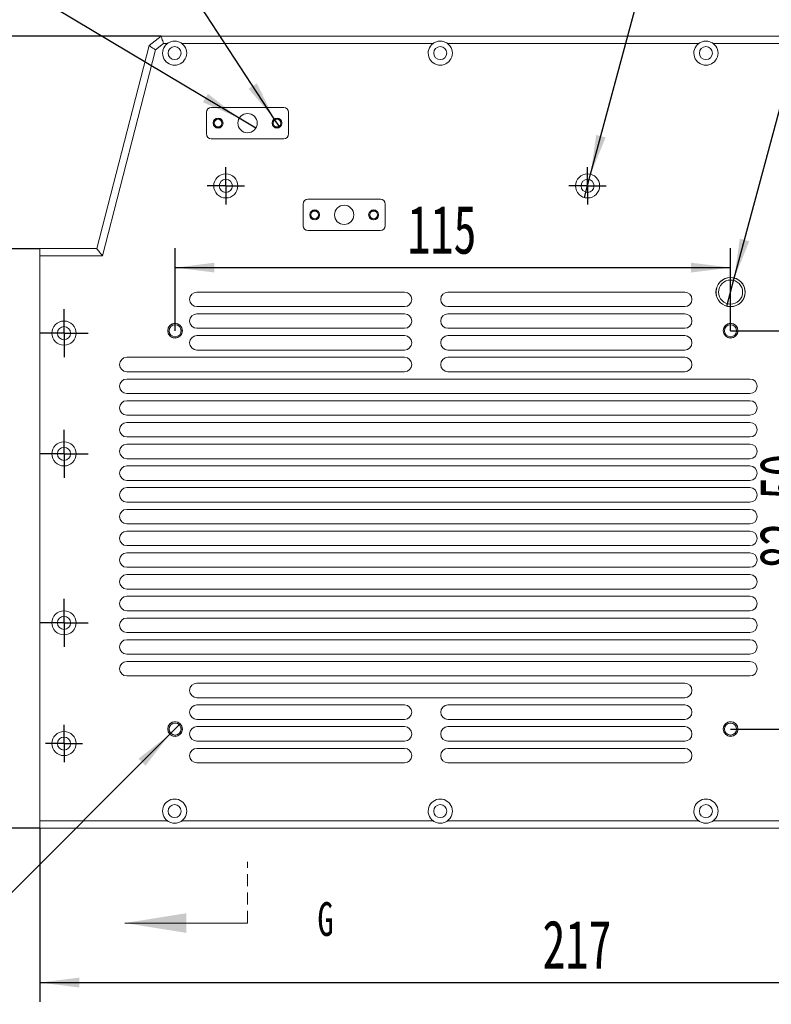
# Model space of a CAD drawing. Header units: millimetres. Extents: x -8 to 916, y -4 to 297.
# Tile 3 of 7: x 104 to 182, y 126 to 228. Entities that reach past the tile are written whole.
import ezdxf

# ---------------------------------------------------------------- set-up
doc = ezdxf.new("R2010")
doc.units = ezdxf.units.MM
doc.linetypes.add('HIDDEN', pattern=[1.905, 1.27, -0.635])
doc.layers.add('10', color=7, linetype='Continuous')
doc.styles.add('SLDTEXTSTYLE0', font='TXT', dxfattribs={"width": 0.7, "bigfont": 'bigfont'})
doc.styles.add('SLDTEXTSTYLE1', font='TXT', dxfattribs={"width": 0.7})
doc.styles.add('SLDTEXTSTYLE4', font='TXT', dxfattribs={"width": 0.633333})
doc.styles.add('SLDTEXTSTYLE5', font='TXT', dxfattribs={"width": 0.642857})
doc.styles.add('SLDTEXTSTYLE6', font='TXT', dxfattribs={"width": 0.616667})
doc.dimstyles.new('SLDDIMSTYLE0', dxfattribs={"dimtxt": 5, "dimasz": 4.08, "dimexe": 0, "dimexo": 0.0625, "dimgap": 1.25, "dimtad": 2, "dimlfac": 2, "dimrnd": 1e-09, "dimzin": 12, "dimdsep": 46, "dimtxsty": 'SLDTEXTSTYLE1', "dimsah": 1, "dimcen": 0.09, "dimadec": 0, "dimazin": 3, "dimtfac": 1, "dimtofl": 0, "dimtmove": 0, "dimatfit": 3, "dimfxl": 0, "dimfrac": 2, "dimtolj": 1, "dimtzin": 12, "dimarcsym": 0})
doc.dimstyles.new('SLDDIMSTYLE1', dxfattribs={"dimtxt": 5, "dimasz": 4.08, "dimexe": 0, "dimexo": 0.0625, "dimgap": 1.25, "dimtad": 2, "dimlfac": 2, "dimrnd": 1e-09, "dimzin": 4, "dimdsep": 46, "dimtxsty": 'SLDTEXTSTYLE1', "dimsah": 1, "dimcen": 0.09, "dimadec": 0, "dimazin": 1, "dimtfac": 1, "dimtofl": 0, "dimtmove": 0, "dimatfit": 3, "dimfxl": 0, "dimfrac": 2, "dimtolj": 1, "dimtzin": 12, "dimarcsym": 0})
doc.dimstyles.new('SLDDIMSTYLE2', dxfattribs={"dimtxt": 5, "dimasz": 4.08, "dimexe": 0, "dimexo": 0.0625, "dimgap": 1.25, "dimtad": 0, "dimtih": 1, "dimtoh": 1, "dimlfac": 2, "dimrnd": 1e-09, "dimzin": 4, "dimdsep": 46, "dimtxsty": 'SLDTEXTSTYLE1', "dimblk1": 'NONE', "dimsah": 1, "dimcen": 0, "dimadec": 0, "dimazin": 1, "dimtfac": 1, "dimtmove": 0, "dimatfit": 3, "dimldrblk": 'NONE', "dimfxl": 0, "dimfrac": 2, "dimtolj": 1, "dimtzin": 12, "dimarcsym": 0})
doc.dimstyles.new('SLDDIMSTYLE5', dxfattribs={"dimtxt": 5, "dimasz": 4.08, "dimexe": 0, "dimexo": 0.0625, "dimgap": 1.25, "dimtad": 0, "dimtih": 1, "dimtoh": 1, "dimdec": 6, "dimlfac": 2, "dimrnd": 1e-09, "dimzin": 12, "dimdsep": 46, "dimtxsty": 'SLDTEXTSTYLE1', "dimblk1": 'NONE', "dimsah": 1, "dimcen": 0, "dimadec": 0, "dimazin": 3, "dimtfac": 1, "dimtmove": 0, "dimatfit": 3, "dimldrblk": 'NONE', "dimfxl": 0, "dimfrac": 2, "dimtolj": 1, "dimtzin": 12, "dimarcsym": 0})
doc.dimstyles.new('SLDDIMSTYLE6', dxfattribs={"dimtxt": 5, "dimasz": 4.08, "dimexe": 0, "dimexo": 0.0625, "dimgap": 1.25, "dimtad": 0, "dimtih": 1, "dimtoh": 1, "dimlfac": 2, "dimrnd": 1e-09, "dimzin": 12, "dimdsep": 46, "dimtxsty": 'SLDTEXTSTYLE1', "dimblk1": 'NONE', "dimsah": 1, "dimcen": 0, "dimadec": 0, "dimazin": 3, "dimtfac": 1, "dimtmove": 0, "dimatfit": 3, "dimldrblk": 'NONE', "dimfxl": 0, "dimfrac": 2, "dimtolj": 1, "dimtzin": 12, "dimarcsym": 0})

# ---------------------------------------------------------------- blocks, each defined once
blk = doc.blocks.new('_D')
at = {"layer": '10'}
for p, q in [((120.48, 195.55), (120.48, 204.09)), ((177.98, 195.55), (177.98, 204.09)), ((120.48, 202.09), (177.98, 202.09))]:
    blk.add_line(p, q, dxfattribs=at)
for points in [[(120.48, 202.09), (124.56, 201.58), (124.56, 202.6)], [(177.98, 202.09), (173.9, 202.6), (173.9, 201.58)]]:
    blk.add_solid(points, dxfattribs=at)
at = {"layer": '10', "insert": (144.54, 208.53), "char_height": 5, "attachment_point": 1, "style": 'SLDTEXTSTYLE1'}
blk.add_mtext('115', dxfattribs=at)
blk = doc.blocks.new('_D_1')
at = {"layer": '10'}
for p, q in [((177.98, 195.55), (189.41, 195.55)), ((187.41, 154.3), (187.41, 195.55)), ((177.98, 154.3), (189.41, 154.3))]:
    blk.add_line(p, q, dxfattribs=at)
for points in [[(187.41, 195.55), (186.9, 191.47), (187.92, 191.47)], [(187.41, 154.3), (187.92, 158.38), (186.9, 158.38)]]:
    blk.add_solid(points, dxfattribs=at)
at = {"layer": '10', "insert": (180.97, 170.91), "char_height": 5, "attachment_point": 1, "rotation": 90, "style": 'SLDTEXTSTYLE1'}
blk.add_mtext('82.50', dxfattribs=at)
blk = doc.blocks.new('SW_SYMBOL_HOLE_DEPTH')
at = {"layer": '10', "color": 0}
for p, q in [((0, 875), (800, 875)), ((400, 875), (400, 75)), ((100, 555), (400, 75)), ((700, 555), (400, 75))]:
    blk.add_line(p, q, dxfattribs=at)
blk = doc.blocks.new('SW_SYMBOL_HOLE_SINK')
at = {"layer": '10', "color": 0}
for p, q in [((0, 875), (800, 75)), ((800, 75), (1600, 875))]:
    blk.add_line(p, q, dxfattribs=at)
blk = doc.blocks.new('_D_6')
at = {"layer": '10'}
for p, q in [((178.37, 201.01), (192.98, 255.51)), ((192.98, 255.51), (250.35, 255.51)), ((177.59, 198.09), (178.37, 201.01))]:
    blk.add_line(p, q, dxfattribs=at)
blk.add_solid([(178.37, 201.01), (179.92, 204.82), (178.94, 205.09)], dxfattribs=at)
at = {"layer": '10', "xscale": 0.006445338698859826, "yscale": 0.006445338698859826, "zscale": 0.006445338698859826}
for name, p in [('SW_SYMBOL_HOLE_DEPTH', (226.75, 255.91)), ('SW_SYMBOL_HOLE_DEPTH', (222.61, 249.39)), ('SW_SYMBOL_HOLE_SINK', (194.56, 242.87))]:
    blk.add_blockref(name, p, dxfattribs=at)
at = {"layer": '10', "char_height": 5, "attachment_point": 1}
for s, insert, style in [('M6 - 6H', (207.89, 261.61), 'SLDTEXTSTYLE5'), ('12', (234.19, 261.61), 'SLDTEXTSTYLE1'), ('%%c', (210.16, 255.11), 'SLDTEXTSTYLE1'), ('5', (217.91, 255.09), 'SLDTEXTSTYLE1'), ('15', (230.05, 255.09), 'SLDTEXTSTYLE1'), ('%%c', (205.08, 248.59), 'SLDTEXTSTYLE1'), ('6.05 X 90\\M+1818B, \\M+18BDF\\M+1925B', (212.83, 248.57), 'SLDTEXTSTYLE0')]:
    blk.add_mtext(s, dxfattribs=dict(at, insert=insert, style=style))
blk = doc.blocks.new('_NONE')
blk = doc.blocks.new('_D_7')
at = {"layer": '10'}
for p, q in [((121.02, 154.84), (119.94, 153.76)), ((119.94, 153.76), (94.66, 128.48)), ((94.66, 128.48), (37.28, 128.48))]:
    blk.add_line(p, q, dxfattribs=at)
blk.add_solid([(119.94, 153.76), (116.7, 151.24), (117.42, 150.52)], dxfattribs=at)
at = {"layer": '10', "xscale": 0.006445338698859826, "yscale": 0.006445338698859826, "zscale": 0.006445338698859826}
for name, p in [('SW_SYMBOL_HOLE_DEPTH', (74.96, 128.89)), ('SW_SYMBOL_HOLE_DEPTH', (66.43, 122.37)), ('SW_SYMBOL_HOLE_SINK', (37.28, 115.85))]:
    blk.add_blockref(name, p, dxfattribs=at)
at = {"layer": '10', "char_height": 5, "attachment_point": 1}
for s, insert, style in [('4 x  M3 - 6H', (45.46, 134.59), 'SLDTEXTSTYLE6'), ('6', (82.4, 134.59), 'SLDTEXTSTYLE1'), ('%%c', (47.41, 128.09), 'SLDTEXTSTYLE1'), ('2.50', (55.16, 128.07), 'SLDTEXTSTYLE1'), ('4.70', (73.88, 128.07), 'SLDTEXTSTYLE1'), ('%%c', (47.8, 121.57), 'SLDTEXTSTYLE1'), ('3.05 X 90\\M+1818B, \\M+18BDF\\M+1925B', (55.56, 121.55), 'SLDTEXTSTYLE0')]:
    blk.add_mtext(s, dxfattribs=dict(at, insert=insert, style=style))
blk = doc.blocks.new('_D_8')
at = {"layer": '10'}
for p, q in [((214.98, 146.36), (214.98, 126.05)), ((106.48, 144.05), (106.48, 126.05)), ((106.48, 128.05), (214.98, 128.05))]:
    blk.add_line(p, q, dxfattribs=at)
for points in [[(106.48, 128.05), (110.56, 127.54), (110.56, 128.56)], [(214.98, 128.05), (210.9, 128.56), (210.9, 127.54)]]:
    blk.add_solid(points, dxfattribs=at)
at = {"layer": '10', "insert": (158.51, 134.5), "char_height": 5, "attachment_point": 1, "style": 'SLDTEXTSTYLE1'}
blk.add_mtext('217', dxfattribs=at)
blk = doc.blocks.new('_D_9')
at = {"layer": '10'}
for p, q in [((119.03, 226.05), (76.48, 226.05)), ((78.48, 226.05), (78.48, 144.05)), ((106.48, 144.05), (76.48, 144.05))]:
    blk.add_line(p, q, dxfattribs=at)
for points in [[(78.48, 226.05), (77.97, 221.97), (78.99, 221.97)], [(78.48, 144.05), (78.99, 148.13), (77.97, 148.13)]]:
    blk.add_solid(points, dxfattribs=at)
at = {"layer": '10', "insert": (72.04, 182.46), "char_height": 5, "attachment_point": 1, "rotation": 90, "style": 'SLDTEXTSTYLE1'}
blk.add_mtext('164', dxfattribs=at)
blk = doc.blocks.new('_D_10')
at = {"layer": '10'}
for p, q in [((106.48, 204.05), (88.48, 204.05)), ((90.48, 144.05), (90.48, 204.05)), ((106.48, 144.05), (88.48, 144.05))]:
    blk.add_line(p, q, dxfattribs=at)
for points in [[(90.48, 204.05), (89.97, 199.97), (90.99, 199.97)], [(90.48, 144.05), (90.99, 148.13), (89.97, 148.13)]]:
    blk.add_solid(points, dxfattribs=at)
at = {"layer": '10', "insert": (84.04, 173.09), "char_height": 5, "attachment_point": 1, "rotation": 90, "style": 'SLDTEXTSTYLE1'}
blk.add_mtext('120', dxfattribs=at)
blk = doc.blocks.new('_D_11')
at = {"layer": '10'}
for p, q in [((102.63, 260.53), (45.25, 260.53)), ((130.75, 217.48), (102.63, 260.53)), ((131.31, 216.62), (130.75, 217.48))]:
    blk.add_line(p, q, dxfattribs=at)
blk.add_solid([(130.75, 217.48), (128.95, 221.17), (128.09, 220.62)], dxfattribs=at)
at = {"layer": '10', "xscale": 0.006445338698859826, "yscale": 0.006445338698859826, "zscale": 0.006445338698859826}
for name, p in [('SW_SYMBOL_HOLE_DEPTH', (82.92, 260.94)), ('SW_SYMBOL_HOLE_DEPTH', (77.69, 254.42)), ('SW_SYMBOL_HOLE_SINK', (45.25, 247.9))]:
    blk.add_blockref(name, p, dxfattribs=at)
at = {"layer": '10', "char_height": 5, "attachment_point": 1}
for s, insert, style in [('4 x  M2 - 6H', (53.43, 266.64), 'SLDTEXTSTYLE6'), ('4', (90.37, 266.64), 'SLDTEXTSTYLE1'), ('%%c', (58.67, 260.14), 'SLDTEXTSTYLE1'), ('1.60', (66.42, 260.12), 'SLDTEXTSTYLE1'), ('6', (85.13, 260.12), 'SLDTEXTSTYLE1'), ('2.05 X 90\\M+1818B, \\M+18BDF\\M+1925B', (63.53, 253.6), 'SLDTEXTSTYLE0'), ('%%c', (55.77, 253.62), 'SLDTEXTSTYLE1')]:
    blk.add_mtext(s, dxfattribs=dict(at, insert=insert, style=style))
blk = doc.blocks.new('_D_12')
at = {"layer": '10'}
for p, q in [((97.97, 234.99), (70.81, 234.99)), ((127.12, 217.56), (97.97, 234.99)), ((128.84, 216.54), (127.12, 217.56))]:
    blk.add_line(p, q, dxfattribs=at)
blk.add_solid([(127.12, 217.56), (123.88, 220.09), (123.36, 219.22)], dxfattribs=at)
at = {"layer": '10', "char_height": 5, "attachment_point": 1}
for s, insert, style in [('2×', (70.81, 239.87), 'SLDTEXTSTYLE1'), ('%%c', (77.38, 239.89), 'SLDTEXTSTYLE1'), ('4', (83.26, 239.87), 'SLDTEXTSTYLE1'), ('贯\\M+190FA', (87.33, 239.87), 'SLDTEXTSTYLE0')]:
    blk.add_mtext(s, dxfattribs=dict(at, insert=insert, style=style))
blk = doc.blocks.new('SW_SYMBOL_HOLE_SPOT')
at = {"layer": '10', "color": 0}
for p, q in [((0, 875), (0, 75)), ((1600, 75), (1600, 875)), ((0, 75), (1600, 75))]:
    blk.add_line(p, q, dxfattribs=at)
blk = doc.blocks.new('_D_13')
at = {"layer": '10'}
for p, q in [((175.18, 255.33), (128.33, 255.33)), ((163.5, 211.76), (175.18, 255.33)), ((162.86, 209.34), (163.5, 211.76))]:
    blk.add_line(p, q, dxfattribs=at)
blk.add_solid([(163.5, 211.76), (165.05, 215.57), (164.07, 215.83)], dxfattribs=at)
at = {"layer": '10', "xscale": 0.006445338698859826, "yscale": 0.006445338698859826, "zscale": 0.006445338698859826}
for name, p in [('SW_SYMBOL_HOLE_SINK', (132.91, 249.21)), ('SW_SYMBOL_HOLE_SPOT', (131.21, 242.69)), ('SW_SYMBOL_HOLE_DEPTH', (154.18, 242.69))]:
    blk.add_blockref(name, p, dxfattribs=at)
at = {"layer": '10', "char_height": 5, "attachment_point": 1}
for s, insert, style in [('7 x', (128.33, 261.44), 'SLDTEXTSTYLE4'), ('%%c', (137.08, 261.46), 'SLDTEXTSTYLE1'), ('2.70 \\M+18AAE\\M+19153贯\\M+190FA', (144.83, 261.44), 'SLDTEXTSTYLE0'), ('%%c', (143.43, 254.94), 'SLDTEXTSTYLE1'), ('5 X 90°', (151.19, 254.92), 'SLDTEXTSTYLE5'), ('%%c', (141.73, 248.42), 'SLDTEXTSTYLE1'), ('5', (149.48, 248.39), 'SLDTEXTSTYLE1'), ('0.45', (161.62, 248.39), 'SLDTEXTSTYLE1')]:
    blk.add_mtext(s, dxfattribs=dict(at, insert=insert, style=style))
blk = doc.blocks.new('SW_CENTERMARKSYMBOL_0')
at = {"layer": '10', "color": 0}
for p, q in [((0, 1.25), (0, 1.925)), ((0, 0), (0, 1.25)), ((-1.25, 0), (-1.925, 0)), ((0, 0), (-1.25, 0)), ((0, 0), (0, -1.25)), ((0, 0), (1.25, 0)), ((1.25, 0), (1.925, 0)), ((0, -1.25), (0, -1.925))]:
    blk.add_line(p, q, dxfattribs=at)
blk = doc.blocks.new('SW_CENTERMARKSYMBOL_1')
at = {"layer": '10', "color": 0}
for p, q in [((0, 1.25), (0, 1.925)), ((0, 0), (0, 1.25)), ((-1.25, 0), (-1.925, 0)), ((0, 0), (-1.25, 0)), ((0, 0), (0, -1.25)), ((0, 0), (1.25, 0)), ((1.25, 0), (1.925, 0)), ((0, -1.25), (0, -1.925))]:
    blk.add_line(p, q, dxfattribs=at)
blk = doc.blocks.new('SW_CENTERMARKSYMBOL_3')
at = {"layer": '10', "color": 0}
for p, q in [((0, 1.25), (0, 2.5)), ((0, 0), (0, 1.25)), ((-1.25, 0), (-2.5, 0)), ((0, 0), (-1.25, 0)), ((0, 0), (0, -1.25)), ((0, 0), (1.25, 0)), ((1.25, 0), (2.5, 0)), ((0, -1.25), (0, -2.5))]:
    blk.add_line(p, q, dxfattribs=at)
blk = doc.blocks.new('SW_CENTERMARKSYMBOL_4')
at = {"layer": '10', "color": 0}
for p, q in [((0, 1.25), (0, 2.5)), ((0, 0), (0, 1.25)), ((-1.25, 0), (-2.5, 0)), ((0, 0), (-1.25, 0)), ((0, 0), (0, -1.25)), ((0, 0), (1.25, 0)), ((1.25, 0), (2.5, 0)), ((0, -1.25), (0, -2.5))]:
    blk.add_line(p, q, dxfattribs=at)
blk = doc.blocks.new('SW_CENTERMARKSYMBOL_5')
at = {"layer": '10', "color": 0}
for p, q in [((0, 1.25), (0, 2.5)), ((0, 0), (0, 1.25)), ((-1.25, 0), (-2.5, 0)), ((0, 0), (-1.25, 0)), ((0, 0), (0, -1.25)), ((0, 0), (1.25, 0)), ((1.25, 0), (2.5, 0)), ((0, -1.25), (0, -2.5))]:
    blk.add_line(p, q, dxfattribs=at)
blk = doc.blocks.new('SW_CENTERMARKSYMBOL_6')
at = {"layer": '10', "color": 0}
for p, q in [((0, 1.25), (0, 1.925)), ((0, 0), (0, 1.25)), ((-1.25, 0), (-1.925, 0)), ((0, 0), (-1.25, 0)), ((0, 0), (0, -1.25)), ((0, 0), (1.25, 0)), ((1.25, 0), (1.925, 0)), ((0, -1.25), (0, -1.925))]:
    blk.add_line(p, q, dxfattribs=at)

msp = doc.modelspace()

# ---------------------------------------------------------------- linework, layer by layer
at = {"color": 7, "linetype": 'Continuous', "lineweight": 15}
for p, q in [((117.78267798, 225.08335275), (119.03142416, 226.05192078)), ((119.03142416, 226.05192078), (208.42254953, 226.05192078)), ((112.38142428, 204.0519209), (117.78267798, 225.08335275)), ((118.4452339, 224.64808984), (112.96314885, 203.30191938)), ((119.28819445, 225.30192299), (118.4452339, 224.64808984)), ((119.68142399, 225.30192299), (119.28819445, 225.30192299)), ((147.1814257, 225.30192299), (121.18142331, 225.30192299)), ((174.68142556, 225.30192299), (148.68142502, 225.30192299)), ((202.18142168, 225.30192299), (176.18142114, 225.30192299)), ((131.73142494, 218.67691887), (124.23142464, 218.67691887)), ((123.73142363, 218.17691786), (123.73142363, 215.92691703)), ((132.23142409, 215.92691703), (132.23142409, 218.17691786)), ((124.23142464, 215.42692346), (131.73142494, 215.42692346)), ((141.73142286, 209.17692197), (134.23142442, 209.17692197)), ((133.73142341, 208.67692096), (133.73142341, 206.42692013)), ((142.23142387, 206.42692013), (142.23142387, 208.67692096)), ((134.23142442, 205.92691911), (141.73142286, 205.92691911)), ((106.48142406, 204.0519209), (112.38142428, 204.0519209)), ((106.48142406, 203.30191938), (106.48142406, 204.0519209)), ((112.96314885, 203.30191938), (106.48142406, 203.30191938)), ((106.48142406, 203.30191938), (106.48142406, 144.80192053)), ((144.2314242, 199.55191923), (122.73142347, 199.55191923)), ((173.23142336, 199.55191923), (148.73142587, 199.55191923)), ((122.73142347, 198.05191992), (144.2314242, 198.05191992)), ((148.73142587, 198.05191992), (173.23142336, 198.05191992)), ((144.2314242, 197.30192212), (122.73142347, 197.30192212)), ((173.23142336, 197.30192212), (148.73142587, 197.30192212)), ((122.73142347, 195.80191908), (144.2314242, 195.80191908)), ((148.73142587, 195.80191908), (173.23142336, 195.80191908)), ((144.2314242, 195.05192129), (122.73142347, 195.05192129)), ((173.23142336, 195.05192129), (148.73142587, 195.05192129)), ((144.2314242, 192.80192045), (115.48142367, 192.80192045)), ((122.73142347, 193.55192197), (144.2314242, 193.55192197)), ((148.73142587, 193.55192197), (173.23142336, 193.55192197)), ((173.23142336, 192.80192045), (148.73142587, 192.80192045)), ((115.48142367, 191.30192114), (144.2314242, 191.30192114)), ((148.73142587, 191.30192114), (173.23142336, 191.30192114)), ((179.98142587, 190.55191962), (115.48142367, 190.55191962)), ((115.48142367, 189.0519203), (179.98142587, 189.0519203)), ((179.98142587, 188.30191878), (115.48142367, 188.30191878)), ((115.48142367, 186.80191947), (179.98142587, 186.80191947)), ((179.98142587, 186.05192168), (115.48142367, 186.05192168)), ((115.48142367, 184.55192236), (179.98142587, 184.55192236)), ((179.98142587, 183.80192084), (115.48142367, 183.80192084)), ((115.48142367, 182.30192153), (179.98142587, 182.30192153)), ((179.98142587, 181.55192001), (115.48142367, 181.55192001)), ((115.48142367, 180.05192069), (179.98142587, 180.05192069)), ((179.98142587, 179.30191917), (115.48142367, 179.30191917)), ((115.48142367, 177.80191986), (179.98142587, 177.80191986)), ((179.98142587, 177.05192206), (115.48142367, 177.05192206)), ((115.48142367, 175.55192089), (179.98142587, 175.55192089)), ((179.98142587, 174.80192123), (115.48142367, 174.80192123)), ((115.48142367, 173.30192005), (179.98142587, 173.30192005)), ((179.98142587, 172.55192039), (115.48142367, 172.55192039)), ((115.48142367, 171.05192108), (179.98142587, 171.05192108)), ((179.98142587, 170.30192142), (115.48142367, 170.30192142)), ((115.48142367, 168.80192024), (179.98142587, 168.80192024)), ((179.98142587, 168.05192059), (115.48142367, 168.05192059)), ((115.48142367, 166.55192127), (179.98142587, 166.55192127)), ((179.98142587, 165.80191975), (115.48142367, 165.80191975)), ((115.48142367, 164.30192044), (179.98142587, 164.30192044)), ((179.98142587, 163.55192078), (115.48142367, 163.55192078)), ((115.48142367, 162.05192147), (179.98142587, 162.05192147)), ((179.98142587, 161.30191995), (115.48142367, 161.30191995)), ((115.48142367, 159.80192063), (179.98142587, 159.80192063)), ((173.23142336, 159.05192097), (122.73142347, 159.05192097)), ((122.73142347, 157.55192073), (173.23142336, 157.55192073)), ((144.2314242, 156.80192014), (122.73142347, 156.80192014)), ((173.23142336, 156.80192014), (148.73142587, 156.80192014)), ((122.73142347, 155.30192083), (144.2314242, 155.30192083)), ((148.73142587, 155.30192083), (173.23142336, 155.30192083)), ((144.2314242, 154.55192024), (122.73142347, 154.55192024)), ((173.23142336, 154.55192024), (148.73142587, 154.55192024)), ((122.73142347, 153.05192092), (144.2314242, 153.05192092)), ((148.73142587, 153.05192092), (173.23142336, 153.05192092)), ((144.2314242, 152.30192033), (122.73142347, 152.30192033)), ((173.23142336, 152.30192033), (148.73142587, 152.30192033)), ((122.73142347, 150.80192055), (144.2314242, 150.80192055)), ((148.73142587, 150.80192055), (173.23142336, 150.80192055)), ((106.48142406, 144.80192053), (119.68142399, 144.80192053)), ((106.48142406, 144.0519205), (106.48142406, 144.80192053)), ((121.18142331, 144.80192053), (147.1814257, 144.80192053)), ((148.68142502, 144.80192053), (174.68142556, 144.80192053)), ((176.18142114, 144.80192053), (202.18142168, 144.80192053)), ((208.42254953, 144.0519205), (106.48142406, 144.0519205))]:
    msp.add_line(p, q, dxfattribs=at)
at = {"color": 7, "linetype": 'HIDDEN', "lineweight": 0}
msp.add_line((127.98142412, 134.21192054), (127.98142412, 140.56192054), dxfattribs=at)
at = {"color": 7, "linetype": 'Continuous', "lineweight": 0}
msp.add_line((127.98142412, 134.21192054), (115.28142412, 134.21192054), dxfattribs=at)
at = {"color": 7, "linetype": 'Continuous', "lineweight": 15, "flags": 128}
for points in [[(119.03142416, 226.05192078), (119.03532547, 226.04052884), (119.04690926, 226.00668831), (119.06582443, 225.95144225), (119.09149726, 225.87645216), (119.12314547, 225.7840128), (119.15980884, 225.67691816), (119.20037353, 225.55843903), (119.24360645, 225.43215914), (119.28819445, 225.30192299)], [(117.78267798, 225.08335275), (117.79540916, 225.07498575), (117.8331119, 225.05022002), (117.8943389, 225.00999434), (117.97673581, 224.95586587), (118.07713797, 224.88991333), (118.19168506, 224.81466247), (118.31597564, 224.7330041), (118.4452339, 224.64808984)], [(112.38142428, 204.0519209), (112.3902616, 204.04052524), (112.41650627, 204.00668843), (112.45936015, 203.95143865), (112.51752218, 203.87645228), (112.58922377, 203.78401292), (112.67228657, 203.676922), (112.76418762, 203.55843542), (112.86213388, 203.43215553), (112.96314885, 203.30191938)]]:
    msp.add_lwpolyline(points, dxfattribs=at)
at = {"color": 7, "linetype": 'Continuous', "lineweight": 15}
for centre, radius in [((120.43142412, 224.30192054), 0.675), ((147.93142412, 224.30192054), 0.675), ((175.43142412, 224.30192054), 0.675), ((124.93142412, 217.05192054), 0.5125), ((124.93142412, 217.05192054), 0.4), ((127.98142412, 217.05192054), 1), ((131.03142412, 217.05192054), 0.5125), ((131.03142412, 217.05192054), 0.4), ((125.73142412, 210.55192054), 1.25), ((125.73142412, 210.55192054), 0.675), ((163.18142412, 210.55192054), 1.25), ((163.18142412, 210.55192054), 0.675), ((134.93142412, 207.55192054), 0.5125), ((137.98142412, 207.55192054), 1), ((141.03142412, 207.55192054), 0.5125), ((134.93142412, 207.55192054), 0.4), ((141.03142412, 207.55192054), 0.4), ((177.98142412, 199.55192054), 1.5125), ((177.98142412, 199.55192054), 1.25), ((108.98142412, 195.30192054), 1.25), ((108.98142412, 195.30192054), 0.675), ((120.48142412, 195.55192054), 0.7625), ((120.48142412, 195.55192054), 0.625), ((177.98142412, 195.55192054), 0.7625), ((177.98142412, 195.55192054), 0.625), ((108.98142412, 182.80192054), 1.25), ((108.98142412, 182.80192054), 0.675), ((108.98142412, 165.30192054), 1.25), ((108.98142412, 165.30192054), 0.675), ((120.48142412, 154.30192054), 0.7625), ((177.98142412, 154.30192054), 0.7625), ((108.98142412, 152.80192054), 1.25), ((120.48142412, 154.30192054), 0.625), ((177.98142412, 154.30192054), 0.625), ((108.98142412, 152.80192054), 0.675), ((120.43142412, 145.80192054), 0.675), ((147.93142412, 145.80192054), 0.675), ((175.43142412, 145.80192054), 0.675)]:
    msp.add_circle(centre, radius, dxfattribs=at)
for centre, radius, start, end in [((120.43142412, 224.30192054), 1.25, 126.86989762, 53.13010238), ((147.93142412, 224.30192054), 1.25, 126.86989762, 53.13010238), ((175.43142412, 224.30192054), 1.25, 126.86989762, 53.13010238), ((124.23142412, 218.17692054), 0.5, 90, 180), ((131.73142412, 218.17692054), 0.5, 0, 90), ((124.23142412, 215.92692054), 0.5, 180, 270), ((131.73142412, 215.92692054), 0.5, 270, 0), ((134.23142412, 208.67692054), 0.5, 90, 180), ((141.73142412, 208.67692054), 0.5, 0, 90), ((134.23142412, 206.42692054), 0.5, 180, 270), ((141.73142412, 206.42692054), 0.5, 270, 0), ((122.73142412, 198.80192054), 0.75, 90, 180), ((144.23142412, 198.80192054), 0.75, 0, 90), ((148.73142412, 198.80192054), 0.75, 90, 180), ((173.23142412, 198.80192054), 0.75, 0, 90), ((122.73142412, 198.80192054), 0.75, 180, 270), ((144.23142412, 198.80192054), 0.75, 270, 0), ((148.73142412, 198.80192054), 0.75, 180, 270), ((173.23142412, 198.80192054), 0.75, 270, 0), ((122.73142412, 196.55192054), 0.75, 90, 180), ((144.23142412, 196.55192054), 0.75, 0, 90), ((148.73142412, 196.55192054), 0.75, 90, 180), ((173.23142412, 196.55192054), 0.75, 0, 90), ((122.73142412, 196.55192054), 0.75, 180, 270), ((144.23142412, 196.55192054), 0.75, 270, 0), ((148.73142412, 196.55192054), 0.75, 180, 270), ((173.23142412, 196.55192054), 0.75, 270, 0), ((122.73142412, 194.30192054), 0.75, 90, 180), ((144.23142412, 194.30192054), 0.75, 0, 90), ((148.73142412, 194.30192054), 0.75, 90, 180), ((173.23142412, 194.30192054), 0.75, 0, 90), ((122.73142412, 194.30192054), 0.75, 180, 270), ((144.23142412, 194.30192054), 0.75, 270, 360), ((148.73142412, 194.30192054), 0.75, 180, 270), ((173.23142412, 194.30192054), 0.75, 270, 0), ((115.48142412, 192.05192054), 0.75, 90, 180), ((144.23142412, 192.05192054), 0.75, 0, 90), ((148.73142412, 192.05192054), 0.75, 90, 180), ((173.23142412, 192.05192054), 0.75, 0, 90), ((115.48142412, 192.05192054), 0.75, 180, 270), ((144.23142412, 192.05192054), 0.75, 270, 0), ((148.73142412, 192.05192054), 0.75, 180, 270), ((173.23142412, 192.05192054), 0.75, 270, 0), ((115.48142412, 189.80192054), 0.75, 90, 180), ((115.48142412, 189.80192054), 0.75, 180, 270), ((179.98142412, 189.80192054), 0.75, 0, 90), ((179.98142412, 189.80192054), 0.75, 270, 0), ((115.48142412, 187.55192054), 0.75, 90, 180), ((179.98142412, 187.55192054), 0.75, 0, 90), ((115.48142412, 187.55192054), 0.75, 180, 270), ((179.98142412, 187.55192054), 0.75, 270, 0), ((115.48142412, 185.30192054), 0.75, 90, 180), ((179.98142412, 185.30192054), 0.75, 0, 90), ((115.48142412, 185.30192054), 0.75, 180, 270), ((179.98142412, 185.30192054), 0.75, 270, 0), ((115.48142412, 183.05192054), 0.75, 90, 180), ((179.98142412, 183.05192054), 0.75, 0, 90), ((115.48142412, 183.05192054), 0.75, 180, 270), ((179.98142412, 183.05192054), 0.75, 270, 0), ((115.48142412, 180.80192054), 0.75, 90, 180), ((179.98142412, 180.80192054), 0.75, 0, 90), ((115.48142412, 180.80192054), 0.75, 180, 270), ((179.98142412, 180.80192054), 0.75, 270, 0), ((115.48142412, 178.55192054), 0.75, 90, 180), ((115.48142412, 178.55192054), 0.75, 180, 270), ((179.98142412, 178.55192054), 0.75, 0, 90), ((179.98142412, 178.55192054), 0.75, 270, 0), ((115.48142412, 176.30192054), 0.75, 90, 180), ((179.98142412, 176.30192054), 0.75, 0, 90), ((115.48142412, 176.30192054), 0.75, 180, 270), ((179.98142412, 176.30192054), 0.75, 270, 0), ((115.48142412, 174.05192054), 0.75, 90, 180), ((179.98142412, 174.05192054), 0.75, 0, 90), ((115.48142412, 174.05192054), 0.75, 180, 270), ((179.98142412, 174.05192054), 0.75, 270, 0), ((115.48142412, 171.80192054), 0.75, 90, 180), ((179.98142412, 171.80192054), 0.75, 0, 90), ((115.48142412, 171.80192054), 0.75, 180, 270), ((179.98142412, 171.80192054), 0.75, 270, 0), ((115.48142412, 169.55192054), 0.75, 90, 180), ((179.98142412, 169.55192054), 0.75, 0, 90), ((115.48142412, 169.55192054), 0.75, 180, 270), ((179.98142412, 169.55192054), 0.75, 270, 0), ((115.48142412, 167.30192054), 0.75, 90, 180), ((115.48142412, 167.30192054), 0.75, 180, 270), ((179.98142412, 167.30192054), 0.75, 0, 90), ((179.98142412, 167.30192054), 0.75, 270, 0), ((115.48142412, 165.05192054), 0.75, 90, 180), ((179.98142412, 165.05192054), 0.75, 0, 90), ((115.48142412, 165.05192054), 0.75, 180, 270), ((179.98142412, 165.05192054), 0.75, 270, 0), ((115.48142412, 162.80192054), 0.75, 90, 180), ((179.98142412, 162.80192054), 0.75, 0, 90), ((115.48142412, 162.80192054), 0.75, 180, 270), ((179.98142412, 162.80192054), 0.75, 270, 0), ((115.48142412, 160.55192054), 0.75, 90, 180), ((179.98142412, 160.55192054), 0.75, 0, 90), ((115.48142412, 160.55192054), 0.75, 180, 270), ((179.98142412, 160.55192054), 0.75, 270, 0), ((122.73142412, 158.30192054), 0.75, 90, 180), ((122.73142412, 158.30192054), 0.75, 180, 270), ((173.23142412, 158.30192054), 0.75, 0, 90), ((173.23142412, 158.30192054), 0.75, 270, 0), ((122.73142412, 156.05192054), 0.75, 90, 180), ((122.73142412, 156.05192054), 0.75, 180, 270), ((144.23142412, 156.05192054), 0.75, 0, 90), ((144.23142412, 156.05192054), 0.75, 270, 0), ((148.73142412, 156.05192054), 0.75, 90, 180), ((148.73142412, 156.05192054), 0.75, 180, 270), ((173.23142412, 156.05192054), 0.75, 0, 90), ((173.23142412, 156.05192054), 0.75, 270, 0), ((122.73142412, 153.80192054), 0.75, 90, 180), ((144.23142412, 153.80192054), 0.75, 0, 90), ((148.73142412, 153.80192054), 0.75, 90, 180), ((173.23142412, 153.80192054), 0.75, 0, 90), ((122.73142412, 153.80192054), 0.75, 180, 270), ((144.23142412, 153.80192054), 0.75, 270, 0), ((148.73142412, 153.80192054), 0.75, 180, 270), ((173.23142412, 153.80192054), 0.75, 270, 0), ((122.73142412, 151.55192054), 0.75, 90, 180), ((144.23142412, 151.55192054), 0.75, 0, 90), ((148.73142412, 151.55192054), 0.75, 90, 180), ((173.23142412, 151.55192054), 0.75, 0, 90), ((122.73142412, 151.55192054), 0.75, 180, 270), ((144.23142412, 151.55192054), 0.75, 270, 0), ((148.73142412, 151.55192054), 0.75, 180, 270), ((173.23142412, 151.55192054), 0.75, 270, 0), ((120.43142412, 145.80192054), 1.25, 306.869897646, 233.130102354), ((147.93142412, 145.80192054), 1.25, 306.869897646, 233.130102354), ((175.43142412, 145.80192054), 1.25, 306.869897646, 233.130102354)]:
    msp.add_arc(centre, radius, start, end, dxfattribs=at)
at = {"color": 7, "linetype": 'Continuous', "lineweight": 0}
for centre, radius in [((124.93142412, 217.05192054), 0.5), ((131.03142412, 217.05192054), 0.5), ((134.93142412, 207.55192054), 0.5), ((141.03142412, 207.55192054), 0.5), ((177.98142412, 199.55192054), 1.5), ((120.48142412, 195.55192054), 0.75), ((177.98142412, 195.55192054), 0.75), ((120.48142412, 154.30192054), 0.75), ((177.98142412, 154.30192054), 0.75)]:
    msp.add_arc(centre, radius, 255, 195, dxfattribs=at)
at = {"color": 7, "linetype": 'Continuous', "lineweight": 15}
for points in [[(121.18142412, 225.30192054), (121.07289459, 225.38331769), (120.95406445, 225.44537271), (120.69851777, 225.53045494), (120.56618676, 225.5519704), (120.29573809, 225.55187051), (120.16382201, 225.53036623), (119.9079442, 225.44501217), (119.78997457, 225.38333338), (119.68142412, 225.30192054)], [(148.68142412, 225.30192054), (148.57289459, 225.38331769), (148.45406445, 225.44537271), (148.19851777, 225.53045494), (148.06618676, 225.5519704), (147.79573809, 225.55187051), (147.66382201, 225.53036623), (147.4079442, 225.44501217), (147.28997457, 225.38333338), (147.18142412, 225.30192054)], [(176.18142412, 225.30192054), (176.07289459, 225.38331769), (175.95406445, 225.44537271), (175.69851777, 225.53045494), (175.56618676, 225.5519704), (175.29573809, 225.55187051), (175.16382201, 225.53036623), (174.9079442, 225.44501217), (174.78997457, 225.38333338), (174.68142412, 225.30192054)], [(119.68142412, 144.80192054), (119.78995365, 144.72052339), (119.90878378, 144.65846838), (120.16433047, 144.57338615), (120.29666148, 144.55187068), (120.56711015, 144.55197057), (120.69902622, 144.57347486), (120.95490403, 144.65882891), (121.07287367, 144.7205077), (121.18142412, 144.80192054)], [(147.18142412, 144.80192054), (147.28995365, 144.72052339), (147.40878378, 144.65846838), (147.66433047, 144.57338615), (147.79666148, 144.55187068), (148.06711015, 144.55197057), (148.19902622, 144.57347486), (148.45490403, 144.65882891), (148.57287367, 144.7205077), (148.68142412, 144.80192054)], [(174.68142412, 144.80192054), (174.78995365, 144.72052339), (174.90878378, 144.65846838), (175.16433047, 144.57338615), (175.29666148, 144.55187068), (175.56711015, 144.55197057), (175.69902622, 144.57347486), (175.95490403, 144.65882891), (176.07287367, 144.7205077), (176.18142412, 144.80192054)]]:
    msp.add_open_spline(points, degree=3, knots=[0, 0, 0, 0, 0.25, 0.25, 0.5, 0.5, 0.75, 0.75, 1, 1, 1, 1], dxfattribs=at)
at = {"color": 7, "linetype": 'Continuous', "lineweight": 0}
msp.add_solid([(115.28142412, 134.21192054), (121.63142412, 133.19592054), (121.63142412, 135.22792054)], dxfattribs=at)

# ---------------------------------------------------------------- block references
at = {"layer": '10'}
for name, p in [('SW_CENTERMARKSYMBOL_1', (125.73142412, 210.55192054)), ('SW_CENTERMARKSYMBOL_0', (163.18142412, 210.55192054)), ('SW_CENTERMARKSYMBOL_3', (108.98142412, 195.30192054)), ('SW_CENTERMARKSYMBOL_4', (108.98142412, 182.80192054)), ('SW_CENTERMARKSYMBOL_5', (108.98142412, 165.30192054)), ('SW_CENTERMARKSYMBOL_6', (108.98142412, 152.80192054))]:
    msp.add_blockref(name, p, dxfattribs=at)

# ---------------------------------------------------------------- texts
at = {"color": 7, "linetype": 'Continuous', "insert": (135.21275819, 136.37684408), "char_height": 3.5, "attachment_point": 1, "style": 'SLDTEXTSTYLE1'}
msp.add_mtext('G', dxfattribs=at)

# ---------------------------------------------------------------- dimensions: what is measured, and where the dimension line sits
at = {"layer": '10'}
for p1, p2, text, picture, middle in [((131.3116596, 216.62282343), (130.75118864, 217.48101765), '4 x  M2 - 6H {\\fGDT;x} 4\\P%%c 1.60 {\\fGDT;x} 6\\P{\\fGDT;w}%%c 2.05 X 90°, 近端', '_D_11', (73.15028817, 256.93757439)), ((177.58993164, 198.09096541), (178.37291659, 201.01287567), ' M6 - 6H {\\fGDT;x} 12\\P%%c 5 {\\fGDT;x} 15\\P{\\fGDT;w}%%c 6.05 X 90°, 近端', '_D_6', (222.45562505, 251.9088987)), ((121.02054718, 154.84113532), (119.94230106, 153.76270576), '4 x  M3 - 6H {\\fGDT;x} 6\\P%%c 2.50 {\\fGDT;x} 4.70\\P{\\fGDT;w}%%c 3.05 X 90°, 近端', '_D_7', (65.18111267, 124.88475599))]:
    dim = msp.add_diameter_dim_2p(p1=p1, p2=p2, text=text, dimstyle='SLDDIMSTYLE5', override={"dimpost": '<>'}, dxfattribs=at)
    dim.commit()
    dim.dimension.update_dxf_attribs({"geometry": picture, "text_midpoint": middle, "dimtype": 163})
for p1, p2, text, dimstyle, picture, middle in [((162.85795806, 209.34449779), (163.50489018, 211.7593433), '7 x <> 完全贯穿\\P{\\fGDT;w}%%c 5 X 90°\\P{\\fGDT;v}%%c 5 {\\fGDT;x} 0.45', 'SLDDIMSTYLE2', '_D_13', (150.95891928, 251.7302275)), ((128.83983701, 216.53896117), (127.12301123, 217.56487991), '2×<> 贯穿', 'SLDDIMSTYLE6', '_D_12', (83.59715745, 237.29860369))]:
    dim = msp.add_diameter_dim_2p(p1=p1, p2=p2, text=text, dimstyle=dimstyle, dxfattribs=at)
    dim.commit()
    dim.dimension.update_dxf_attribs({"geometry": picture, "text_midpoint": middle, "dimtype": 163})
for base, p1, p2, dimstyle, picture, middle in [((78.48142412, 144.05192054), (119.03142412, 226.05192054), (106.48142412, 144.05192054), 'SLDDIMSTYLE0', '_D_9', (78.48142412, 185.74442612)), ((90.48142412, 204.05192054), (106.48142412, 144.05192054), (106.48142412, 204.05192054), 'SLDDIMSTYLE0', '_D_10', (90.48142412, 176.38655902)), ((187.4118845, 195.55192054), (177.98142412, 154.30192054), (177.98142412, 195.55192054), 'SLDDIMSTYLE1', '_D_1', (187.4118845, 176.38655902))]:
    dim = msp.add_linear_dim(base=base, p1=p1, p2=p2, angle=90, dimstyle=dimstyle, dxfattribs=at)
    dim.commit()
    dim.dimension.update_dxf_attribs({"geometry": picture, "text_midpoint": middle, "dimtype": 160})
for base, p1, p2, picture, middle in [((177.98142412, 202.08837186), (120.48142412, 195.55192054), (177.98142412, 195.55192054), '_D', (147.83331422, 202.08837186)), ((214.98142412, 128.05192054), (106.48142412, 144.05192054), (214.98142412, 146.36258071), '_D_8', (161.7969041, 128.05192054))]:
    dim = msp.add_linear_dim(base=base, p1=p1, p2=p2, dimstyle='SLDDIMSTYLE0', dxfattribs=at)
    dim.commit()
    dim.dimension.update_dxf_attribs({"geometry": picture, "text_midpoint": middle, "dimtype": 160})

doc.saveas('drawing.dxf')
